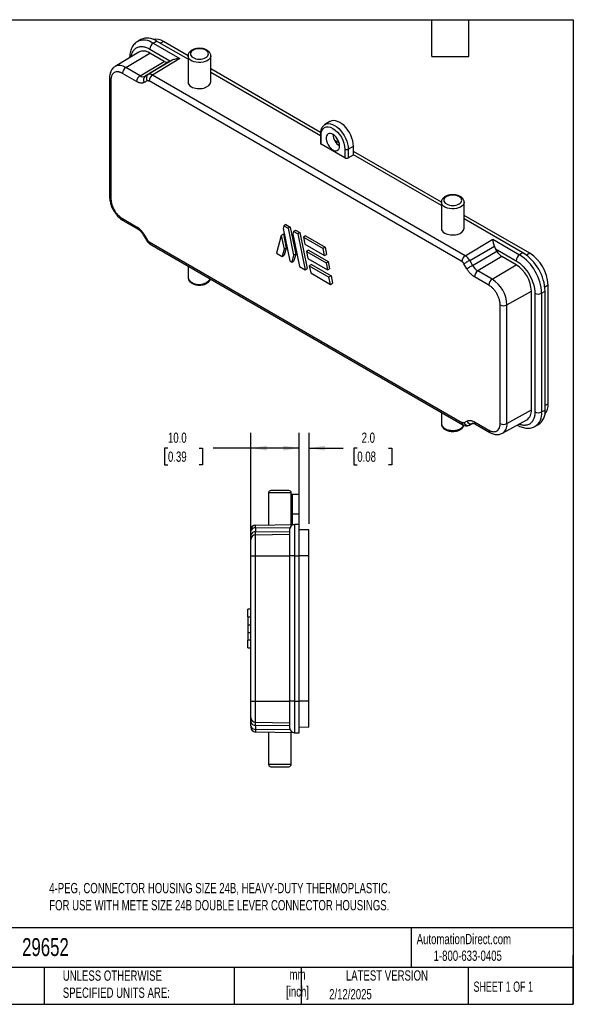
# Model space of a CAD drawing. Header units: millimetres. Extents: x 8 to 546, y 13 to 419.
# Tile 2 of 2: x 317 to 546, y 13 to 419. Entities that reach past the tile are written whole.
import ezdxf

# ---------------------------------------------------------------- set-up
doc = ezdxf.new("R2010")
doc.units = ezdxf.units.MM
doc.header["$LTSCALE"] = 2
doc.linetypes.add('SLD-Solid', pattern=[0])
doc.layers.add('DIMENSIONS', color=140, linetype='SLD-Solid', lineweight=25)
doc.layers.add('TEXT', color=140, linetype='SLD-Solid', lineweight=25)
doc.styles.add('SLDTEXTSTYLE0', font='TXT', dxfattribs={"width": 0.7})
doc.styles.add('SLDTEXTSTYLE1', font='TXT', dxfattribs={"width": 0.65})
doc.dimstyles.new('SLDDIMSTYLE0', dxfattribs={"dimtxt": 4.316016, "dimasz": 6.604, "dimexe": 0, "dimexo": 0.0625, "dimgap": 1.079004, "dimtad": 0, "dimtih": 1, "dimtoh": 1, "dimlfac": 0.5, "dimrnd": 1e-09, "dimzin": 4, "dimdsep": 46, "dimtxsty": 'SLDTEXTSTYLE0', "dimsah": 1, "dimcen": 0.09, "dimadec": 0, "dimazin": 1, "dimtfac": 1, "dimtofl": 0, "dimtmove": 0, "dimatfit": 3, "dimfxl": 0, "dimfrac": 2, "dimtolj": 1, "dimtzin": 12, "dimarcsym": 0})
doc.dimstyles.new('SLDDIMSTYLE2', dxfattribs={"dimtxt": 4.316016, "dimasz": 6.604, "dimexe": 0, "dimexo": 0.0625, "dimgap": 1.079004, "dimtad": 0, "dimtih": 1, "dimtoh": 1, "dimlfac": 0.5, "dimrnd": 1e-09, "dimzin": 4, "dimdsep": 46, "dimtxsty": 'SLDTEXTSTYLE0', "dimsah": 1, "dimcen": 0.09, "dimadec": 0, "dimazin": 1, "dimtfac": 1, "dimtmove": 0, "dimatfit": 0, "dimfxl": 0, "dimfrac": 2, "dimtolj": 1, "dimtzin": 12, "dimarcsym": 0})

# ---------------------------------------------------------------- blocks, each defined once
blk = doc.blocks.new('_D_4')
at = {"layer": 'DIMENSIONS'}
for p, q in [((412.92, 200.31), (412.92, 248.61)), ((432.92, 213.31), (432.92, 248.61)), ((378.66, 242.26), (377.21, 242.26)), ((377.21, 242.26), (377.21, 235.4)), ((391.49, 242.26), (392.94, 242.26)), ((392.94, 242.26), (392.94, 235.4)), ((412.92, 242.26), (397.33, 242.26)), ((432.92, 242.26), (412.92, 242.26)), ((377.21, 235.4), (378.66, 235.4)), ((392.94, 235.4), (391.49, 235.4))]:
    blk.add_line(p, q, dxfattribs=at)
for points in [[(412.92, 242.26), (419.52, 241.25), (419.52, 243.28)], [(432.92, 242.26), (426.31, 243.28), (426.31, 241.25)]]:
    blk.add_solid(points, dxfattribs=at)
at = {"layer": 'DIMENSIONS', "char_height": 4.233, "attachment_point": 1, "style": 'SLDTEXTSTYLE0'}
for s, insert in [('10.0', (378.66, 248.69)), ('0.39', (378.66, 240.86))]:
    blk.add_mtext(s, dxfattribs=dict(at, insert=insert))
blk = doc.blocks.new('_D_5')
at = {"layer": 'DIMENSIONS'}
for p, q in [((432.92, 213.31), (432.92, 248.61)), ((436.92, 211.04), (436.92, 248.61)), ((432.92, 242.26), (420.22, 242.26)), ((436.92, 242.26), (451.01, 242.26)), ((456.86, 242.26), (455.41, 242.26)), ((455.41, 242.26), (455.41, 235.4)), ((469.69, 242.26), (471.13, 242.26)), ((471.13, 242.26), (471.13, 235.4)), ((455.41, 235.4), (456.86, 235.4)), ((471.13, 235.4), (469.69, 235.4))]:
    blk.add_line(p, q, dxfattribs=at)
for points in [[(432.92, 242.26), (426.31, 243.28), (426.31, 241.25)], [(436.92, 242.26), (443.52, 241.25), (443.52, 243.28)]]:
    blk.add_solid(points, dxfattribs=at)
at = {"layer": 'DIMENSIONS', "char_height": 4.233, "attachment_point": 1, "style": 'SLDTEXTSTYLE0'}
for s, insert in [('2.0', (458.66, 248.69)), ('0.08', (456.86, 240.86))]:
    blk.add_mtext(s, dxfattribs=dict(at, insert=insert))

msp = doc.modelspace()

# ---------------------------------------------------------------- linework, layer by layer
for p, q in [((367.393, 410.865), (365.973, 410.003)), ((371.144, 406.973), (379.674, 402.049)), ((372.534, 409.408), (373.973, 410.268)), ((372.534, 409.408), (383.605, 403.017)), ((386.95, 402.776), (373.973, 410.268)), ((376.801, 410.048), (375.556, 409.354)), ((386.967, 404.179), (376.801, 410.048)), ((366.625, 405.722), (356.825, 399.781)), ((361.22, 399.383), (371.144, 405.312)), ((380.372, 402.455), (370.449, 396.44)), ((377.044, 401.906), (371.144, 405.312)), ((383.605, 403.017), (372.291, 396.258)), ((386.95, 404.147), (386.95, 393.37)), ((396.35, 393.465), (396.35, 404.147)), ((367.12, 395.977), (361.22, 399.383)), ((367.12, 395.977), (377.044, 401.906)), ((379.079, 401.705), (369.277, 395.764)), ((379.674, 402.049), (379.079, 401.705)), ((441.658, 372.607), (396.35, 398.762)), ((354.517, 395.034), (354.517, 346.042)), ((355.103, 394.218), (355.103, 345.226)), ((365.73, 393.542), (359.831, 396.948)), ((369.277, 395.764), (370.449, 396.44)), ((501.47, 321.685), (372.291, 396.258)), ((441.599, 371.228), (396.35, 397.35)), ((370.059, 393.906), (368.887, 393.23)), ((500.08, 319.25), (370.902, 393.823)), ((445.584, 377.082), (443.477, 375.805)), ((441.599, 371.794), (441.599, 368.149)), ((441.892, 367.736), (441.892, 371.386)), ((451.717, 362.064), (441.892, 367.736)), ((449.42, 368.125), (447.527, 369.218)), ((453.119, 365.707), (455.29, 366.917)), ((455.29, 363.325), (455.29, 366.917)), ((451.717, 365.714), (451.717, 362.064)), ((453.119, 365.707), (453.119, 362.071)), ((453.119, 362.071), (455.29, 363.325)), ((491.619, 343.765), (455.29, 364.737)), ((491.602, 342.362), (455.29, 363.325)), ((491.602, 343.733), (491.602, 332.956)), ((501.002, 333.051), (501.002, 343.733)), ((528.122, 322.692), (501.002, 338.348)), ((359.831, 337.038), (365.73, 333.632)), ((360.245, 336.122), (366.144, 332.716)), ((426.535, 334.037), (426.242, 332.943)), ((427.384, 334.527), (426.535, 334.037)), ((426.535, 334.037), (428.291, 333.024)), ((427.384, 334.527), (429.14, 333.514)), ((429.14, 333.514), (428.291, 333.024)), ((429.14, 333.514), (431.428, 322.332)), ((525.294, 322.912), (501.002, 336.936)), ((368.569, 330.115), (369.741, 328.086)), ((368.887, 330.299), (370.059, 328.27)), ((425.474, 330.074), (423.504, 322.723)), ((426.322, 330.564), (425.474, 330.074)), ((425.474, 330.074), (426.645, 324.35)), ((426.242, 332.943), (428.98, 319.561)), ((426.322, 330.564), (427.493, 324.84)), ((428.291, 333.024), (430.58, 321.842)), ((430.525, 331.734), (430.232, 330.64)), ((430.232, 330.64), (432.97, 317.258)), ((430.525, 331.734), (431.374, 332.224)), ((432.281, 330.721), (430.525, 331.734)), ((431.374, 332.224), (433.13, 331.21)), ((433.13, 331.21), (432.281, 330.721)), ((432.281, 330.721), (435.313, 315.906)), ((433.13, 331.21), (436.161, 316.396)), ((435.472, 329.858), (434.624, 329.368)), ((434.624, 329.368), (435.23, 326.405)), ((434.624, 329.368), (442.749, 324.677)), ((435.472, 329.858), (443.598, 325.167)), ((370.902, 327.38), (500.08, 252.807)), ((371.316, 326.464), (500.495, 251.891)), ((435.23, 326.405), (443.356, 321.714)), ((443.598, 325.167), (442.749, 324.677)), ((443.598, 325.167), (444.204, 322.204)), ((501.47, 321.685), (512.784, 328.444)), ((503.312, 319.74), (513.484, 325.611)), ((512.784, 328.444), (523.855, 322.053)), ((423.504, 322.723), (425.847, 321.371)), ((426.645, 324.35), (425.847, 321.371)), ((425.847, 321.371), (426.695, 321.86)), ((427.493, 324.84), (426.645, 324.35)), ((427.493, 324.84), (426.695, 321.86)), ((430.58, 321.842), (429.836, 319.067)), ((431.428, 322.332), (430.58, 321.842)), ((431.428, 322.332), (430.685, 319.557)), ((436.685, 323.932), (435.836, 323.442)), ((435.836, 323.442), (443.962, 318.751)), ((435.836, 323.442), (436.443, 320.479)), ((436.685, 323.932), (444.811, 319.241)), ((443.356, 321.714), (442.749, 324.677)), ((443.356, 321.714), (444.204, 322.204)), ((504.484, 317.71), (514.531, 323.51)), ((516.566, 321.362), (506.641, 315.433)), ((514.531, 323.51), (513.935, 324.542)), ((513.935, 324.542), (522.465, 319.618)), ((522.465, 317.956), (516.566, 321.362)), ((525.294, 322.912), (523.855, 322.053)), ((528.122, 322.692), (526.758, 321.932)), ((386.95, 317.439), (386.95, 312.694)), ((428.98, 319.561), (429.836, 319.067)), ((429.836, 319.067), (430.685, 319.557)), ((432.97, 317.258), (435.313, 315.906)), ((436.443, 320.479), (444.568, 315.789)), ((437.897, 318.006), (437.049, 317.516)), ((437.049, 317.516), (437.655, 314.554)), ((437.049, 317.516), (445.175, 312.826)), ((437.897, 318.006), (446.023, 313.315)), ((443.962, 318.751), (444.811, 319.241)), ((443.962, 318.751), (444.568, 315.789)), ((444.811, 319.241), (445.417, 316.278)), ((502.095, 316.331), (500.923, 318.36)), ((503.312, 319.74), (504.484, 317.71)), ((512.541, 312.027), (522.465, 317.956)), ((435.313, 315.906), (436.161, 316.396)), ((437.655, 314.554), (445.781, 309.863)), ((444.568, 315.789), (445.417, 316.278)), ((446.023, 313.315), (445.175, 312.826)), ((446.023, 313.315), (446.63, 310.352)), ((511.151, 309.592), (505.252, 312.998)), ((512.541, 312.027), (506.641, 315.433)), ((445.781, 309.863), (445.175, 312.826)), ((445.781, 309.863), (446.63, 310.352)), ((535.709, 309.55), (534.369, 308.749)), ((535.709, 260.558), (535.709, 309.55)), ((518.682, 301.39), (528.78, 307.019)), ((528.78, 258.027), (528.78, 307.019)), ((530.218, 306.189), (530.218, 257.196)), ((533.022, 306.175), (534.486, 306.991)), ((533.022, 306.175), (533.022, 257.182)), ((534.486, 257.998), (534.486, 306.991)), ((515.879, 252.412), (515.879, 301.404)), ((518.682, 252.398), (518.682, 301.39)), ((535.709, 260.558), (534.486, 259.826)), ((491.602, 257.025), (491.602, 252.28)), ((518.682, 252.398), (528.78, 258.027)), ((533.022, 257.182), (534.486, 257.998)), ((500.923, 252.723), (502.095, 253.4)), ((504.608, 252.505), (503.312, 251.794)), ((504.484, 252.47), (503.312, 251.794)), ((504.527, 252.494), (504.484, 252.47)), ((505.252, 253.088), (511.151, 249.682)), ((505.666, 252.172), (511.566, 248.766)), ((516.829, 248.391), (526.874, 253.907)), ((530.256, 251.201), (531.712, 252.001)), ((420.216, 223.773), (420.216, 210.551)), ((429.616, 223.773), (420.216, 223.773)), ((429.616, 210.715), (429.616, 223.773)), ((432.916, 223.173), (429.898, 223.12)), ((429.898, 223.12), (429.898, 215.173)), ((432.916, 215.173), (432.916, 223.173)), ((429.898, 215.173), (429.616, 215.173)), ((429.898, 215.173), (429.898, 210.72)), ((429.898, 215.173), (432.916, 215.173)), ((432.916, 210.773), (432.916, 215.173)), ((412.916, 206.308), (412.916, 207.965)), ((414.881, 210.458), (430.881, 210.737)), ((414.881, 209.379), (414.881, 210.458)), ((414.881, 209.379), (429.09, 209.554)), ((414.881, 209.379), (414.881, 207.722)), ((414.881, 207.722), (428.916, 207.895)), ((414.881, 206.458), (414.881, 207.722)), ((432.916, 210.773), (430.881, 210.737)), ((430.881, 210.737), (430.881, 197.773)), ((432.916, 197.773), (432.916, 210.773)), ((436.916, 208.503), (432.916, 208.573)), ((436.916, 197.773), (436.916, 208.503)), ((414.881, 206.458), (428.916, 206.703)), ((414.881, 197.773), (414.881, 206.458)), ((412.916, 197.773), (414.881, 197.773)), ((412.916, 137.773), (412.916, 197.773)), ((414.881, 197.773), (428.916, 197.773)), ((414.881, 137.773), (414.881, 197.773)), ((430.881, 197.773), (428.916, 197.773)), ((428.916, 197.773), (428.916, 137.773)), ((430.881, 197.773), (432.916, 197.773)), ((430.881, 197.773), (430.881, 137.773)), ((432.916, 137.773), (432.916, 197.773)), ((436.916, 197.773), (432.916, 197.773)), ((436.916, 137.773), (436.916, 197.773)), ((412.916, 175.773), (411.716, 175.773)), ((411.716, 172.573), (411.716, 175.773)), ((411.716, 172.573), (412.916, 172.573)), ((411.716, 172.573), (411.716, 169.373)), ((411.716, 169.373), (412.916, 169.373)), ((411.716, 169.373), (411.716, 166.173)), ((411.716, 166.173), (412.916, 166.173)), ((411.716, 166.173), (411.716, 162.973)), ((412.916, 162.973), (411.716, 162.973)), ((411.716, 159.773), (411.716, 162.973)), ((411.716, 159.773), (412.916, 159.773)), ((412.916, 137.773), (414.881, 137.773)), ((414.881, 137.773), (428.916, 137.773)), ((414.881, 129.088), (414.881, 137.773)), ((430.881, 137.773), (428.916, 137.773)), ((430.881, 137.773), (432.916, 137.773)), ((430.881, 137.773), (430.881, 124.808)), ((432.916, 124.773), (432.916, 137.773)), ((436.916, 137.773), (432.916, 137.773)), ((436.916, 127.043), (436.916, 137.773)), ((412.916, 127.581), (412.916, 129.238)), ((414.881, 129.088), (428.916, 128.843)), ((414.881, 127.824), (414.881, 129.088)), ((428.916, 127.651), (414.881, 127.824)), ((414.881, 127.824), (414.881, 126.167)), ((429.09, 125.992), (414.881, 126.167)), ((414.881, 126.167), (414.881, 125.088)), ((436.916, 127.043), (432.916, 126.973)), ((430.881, 124.808), (414.881, 125.088)), ((420.216, 124.995), (420.216, 111.773)), ((429.616, 111.773), (429.616, 124.83)), ((430.881, 124.808), (432.916, 124.773)), ((420.216, 111.773), (429.616, 111.773))]:
    msp.add_line(p, q)
at = {"flags": 128}
for points in [[(396.35, 404.131), (396.349, 404.078), (396.229, 403.533), (395.921, 403.014), (395.439, 402.541), (394.801, 402.133), (394.035, 401.809), (393.171, 401.579), (392.244, 401.455), (391.293, 401.441), (390.357, 401.538), (389.474, 401.742), (388.68, 402.044), (388.008, 402.432), (387.484, 402.891), (387.132, 403.4), (386.964, 403.941), (386.95, 404.147)], [(443.477, 375.805), (443.526, 375.834), (443.535, 375.839)], [(443.535, 375.839), (444.196, 376.108), (444.948, 376.206), (445.763, 376.125), (446.62, 375.868), (447.499, 375.441), (448.379, 374.853), (449.236, 374.121), (450.051, 373.261), (450.803, 372.294), (451.473, 371.246), (452.046, 370.141), (452.507, 369.007), (452.844, 367.871), (453.05, 366.762), (453.119, 365.707)], [(455.29, 366.917), (455.22, 367.979), (455.013, 369.096), (454.673, 370.239), (454.21, 371.381), (453.633, 372.493), (452.958, 373.548), (452.201, 374.521), (451.381, 375.387), (450.518, 376.124), (449.633, 376.715), (448.748, 377.146), (447.885, 377.405), (447.065, 377.486), (446.308, 377.387), (445.633, 377.111), (445.584, 377.082)], [(449.584, 366.946), (449.519, 367.673), (449.327, 368.442), (449.017, 369.215), (448.604, 369.957), (448.106, 370.634), (447.548, 371.213), (446.955, 371.668), (446.355, 371.977), (445.776, 372.125), (445.245, 372.107), (444.787, 371.922), (444.423, 371.579), (444.171, 371.095), (444.042, 370.492), (444.042, 369.798), (444.171, 369.046), (444.423, 368.27), (444.787, 367.508), (445.245, 366.794), (445.776, 366.163), (446.355, 365.643), (446.955, 365.259), (447.548, 365.029), (448.106, 364.963), (448.604, 365.066), (449.017, 365.331), (449.327, 365.747), (449.519, 366.294), (449.584, 366.946)], [(501.002, 343.717), (501.001, 343.664), (500.881, 343.119), (500.573, 342.6), (500.091, 342.127), (499.453, 341.719), (498.686, 341.394), (497.822, 341.165), (496.896, 341.041), (495.945, 341.027), (495.009, 341.124), (494.126, 341.328), (493.332, 341.63), (492.66, 342.018), (492.136, 342.476), (491.784, 342.986), (491.616, 343.527), (491.602, 343.733)], [(368.887, 330.299), (368.721, 330.203), (368.614, 330.141), (368.57, 330.116), (368.569, 330.115)], [(503.312, 319.74), (503.018, 319.57), (502.698, 319.385), (502.364, 319.192), (502.03, 318.999), (501.706, 318.812), (501.407, 318.639), (501.143, 318.487), (500.923, 318.36)], [(502.095, 316.331), (502.314, 316.458), (502.579, 316.61), (502.878, 316.783), (503.201, 316.97), (503.536, 317.163), (503.869, 317.356), (504.19, 317.54), (504.484, 317.71)], [(492.979, 250.361), (493.716, 250.014), (494.559, 249.76), (495.473, 249.609), (496.421, 249.568), (497.365, 249.637), (498.264, 249.815), (499.084, 250.093), (499.79, 250.461), (500.353, 250.904), (500.75, 251.402), (500.916, 251.763)], [(503.312, 251.794), (503.123, 251.705), (503.108, 251.699)], [(429.898, 223.12), (429.706, 223.098), (429.616, 223.074)]]:
    msp.add_lwpolyline(points, dxfattribs=at)
for centre, radius, start, end in [((368.738, 404.018), 6.593, 54.84736, 114.82357), ((370.202, 405.256), 6.272, 53.04321, 116.59704), ((373.454, 405.033), 6.029, 56.27548, 99.19023), ((374.222, 406.831), 3.081, 123.22971, 177.34769), ((368.548, 401.81), 4.36, 53.45684, 116.18342), ((358.7, 395.991), 4.226, 53.39325, 116.8871), ((362.909, 396.805), 3.081, 123.22971, 177.34769), ((378.236, 403.57), 2.047, 234.38183, 294.31395), ((355.477, 395.105), 0.963, 184.55024, 247.14857), ((368.808, 393.4), 3.081, 123.22971, 177.34769), ((368.383, 397.741), 2.17, 234.38183, 294.31395), ((370.404, 394.293), 1.853, 127.47298, 215.04148), ((371.576, 394.97), 1.853, 127.47298, 215.04148), ((371.212, 394.751), 1.854, 54.38183, 114.31395), ((373.98, 393.68), 3.081, 123.22971, 177.34769), ((442.092, 371.839), 0.495, 185.70035, 246.18461), ((452.932, 372.085), 6.134, 182.51188, 236.91064), ((452.425, 367.083), 1.541, 242.65648, 296.76622), ((355.476, 346.111), 0.961, 184.12934, 247.1908), ((360.784, 336.917), 0.961, 172.814, 235.87382), ((366.681, 333.511), 0.959, 172.76387, 236.37748), ((606.238, -80.974), 472.505, 119.98971, 120.03421), ((371.855, 327.26), 0.961, 172.814, 235.87382), ((503.159, 319.107), 3.081, 123.22971, 177.34769), ((498.656, 317.174), 5.316, 28.85561, 58.04533), ((519.673, 326.344), 5.871, 208.85561, 238.04533), ((525.543, 319.475), 3.081, 123.22971, 177.34769), ((513.174, 305.301), 19.867, 2.52015, 57.47985), ((514.584, 306.115), 19.921, 2.52009, 57.47991), ((519.236, 308.8), 16.49, 2.60548, 57.39452), ((509.936, 320.714), 6.225, 208.85561, 238.04533), ((515.168, 306.452), 13.624, 2.38686, 57.61314), ((508.33, 312.855), 3.081, 123.22971, 177.34769), ((389.291, 312.92), 2.351, 185.51725, 245.80289), ((391.571, 315.703), 5.899, 236.63433, 322.14403), ((514.23, 309.45), 3.081, 123.22971, 177.34769), ((505.444, 300.838), 13.25, 2.38686, 57.61314), ((531.634, 308.926), 3.082, 242.65648, 296.76622), ((517.294, 304.142), 3.082, 242.65648, 296.76622), ((529.548, 260.212), 6.171, 321.31955, 3.21526), ((524.448, 257.53), 4.36, 303.81463, 6.54692), ((531.634, 259.934), 3.082, 242.65648, 296.76622), ((526.811, 256.424), 6.257, 303.41927, 6.95876), ((527.899, 257.404), 6.613, 305.20818, 5.15338), ((493.942, 252.506), 2.351, 185.51725, 245.80289), ((501.062, 252.7), 0.988, 173.76245, 234.9312), ((502.603, 253.505), 1.853, 204.9599, 292.52143), ((503.774, 254.182), 1.853, 204.9599, 292.52143), ((506.205, 252.967), 0.961, 172.814, 235.87382), ((517.294, 255.149), 3.082, 242.65648, 296.76622), ((514.472, 251.914), 4.238, 303.68374, 6.55881), ((512.106, 249.562), 0.962, 172.82875, 235.72641), ((421.216, 223.773), 1, 90, 180), ((428.616, 223.773), 1, 0, 90), ((414.916, 208.458), 2, 91, 180), ((414.656, 207.619), 1.774, 82.69985, 168.77449), ((414.656, 205.963), 1.774, 82.69985, 168.77449), ((430.916, 208.738), 2, 91, 180), ((414.916, 204.458), 2, 91, 180), ((414.916, 131.087), 2, 180, 269), ((414.656, 129.583), 1.774, 191.22551, 277.30015), ((414.656, 127.926), 1.774, 191.22551, 277.30015), ((414.916, 127.087), 2, 180, 269), ((430.916, 126.808), 2, 180, 269), ((421.216, 111.773), 1, 180, 270), ((428.616, 111.773), 1, 270, 0)]:
    msp.add_arc(centre, radius, start, end)
for centre, major_axis, ratio, start_param, end_param in [((381.054, 402.886), (1.975, 1.169), 0.0107496, 3.9331263, 4.3536198), ((391.65, 393.418), (4.7, 0.072), 0.5872749, 3.1325575, 3.9179556), ((391.65, 393.418), (4.7, 0.072), 0.5872749, 3.9179556, 6.2741501), ((442.599, 368.159), (1, 0.015), 0.5872749, 3.1325575, 3.9179556), ((452.424, 362.487), (1, 0.015), 0.5872749, 3.9179556, 5.4712987), ((496.302, 333.003), (4.7, 0.072), 0.5872749, 3.1325575, 3.9179556), ((496.302, 333.003), (4.7, 0.072), 0.5872749, 3.9179556, 6.2741501), ((515.384, 325.338), (-1.441, 2.434), 0.5843253, 1.131521, 1.5520145)]:
    msp.add_ellipse(centre, major_axis=major_axis, ratio=ratio, start_param=start_param, end_param=end_param)
for points, knots in [([(365.971, 409.999), (365.961, 409.994), (365.662, 409.844), (365.136, 409.407), (364.447, 408.706), (363.886, 407.881), (363.445, 406.983), (363.113, 405.993), (362.903, 404.926), (362.806, 404.06), (362.815, 403.542), (362.818, 403.414)], [0, 0, 0, 0, 0.0045646, 0.1386744, 0.2790761, 0.4095364, 0.5430602, 0.6792331, 0.8169837, 0.9550739, 1, 1, 1, 1]), ([(363.502, 403.829), (363.507, 403.903), (363.554, 404.53), (363.913, 405.532), (364.611, 406.737), (365.624, 407.583), (366.66, 407.957), (367.572, 408.046), (368.503, 407.996), (369.697, 407.72), (370.671, 407.217), (371.144, 406.973)], [0, 0, 0, 0, 0.0184515, 0.1556288, 0.2985091, 0.4444216, 0.5903341, 0.6618319, 0.7333978, 0.8705752, 1, 1, 1, 1]), ([(391.65, 407.283), (391.357, 407.273), (390.943, 407.26), (390.348, 407.171), (389.856, 407.065), (389.303, 406.892), (388.767, 406.662), (388.263, 406.37), (387.812, 406.014), (387.431, 405.595), (387.145, 405.112), (386.972, 404.62), (386.967, 404.291), (386.965, 404.148)], [0, 0, 0, 0, 0.12441692, 0.17515817, 0.25864792, 0.34422938, 0.43520286, 0.52937686, 0.62604128, 0.72418005, 0.82316267, 0.92340455, 1, 1, 1, 1]), ([(394.267, 406.474), (394.961, 406.073), (395.35, 405.53), (395.35, 404.397), (394.961, 403.853), (393.573, 403.052), (392.632, 402.827), (390.669, 402.827), (389.728, 403.052), (388.34, 403.853), (387.95, 404.397), (387.95, 405.53), (388.34, 406.073), (389.728, 406.874), (390.669, 407.099), (392.632, 407.099), (393.573, 406.874), (394.267, 406.474)], [0, 0, 0, 0, 0.125, 0.125, 0.25, 0.25, 0.375, 0.375, 0.5, 0.5, 0.625, 0.625, 0.75, 0.75, 0.875, 0.875, 1, 1, 1, 1]), ([(396.335, 404.127), (396.34, 404.184), (396.363, 404.448), (396.24, 404.906), (395.972, 405.458), (395.572, 405.941), (395.073, 406.35), (394.511, 406.676), (393.918, 406.922), (393.36, 407.086), (392.826, 407.193), (392.274, 407.267), (391.873, 407.277), (391.65, 407.283)], [0, 0, 0, 0, 0.0303805, 0.141809, 0.2477174, 0.356964, 0.4667065, 0.5723569, 0.6694886, 0.7626222, 0.830779, 0.905922, 1, 1, 1, 1]), ([(380.372, 402.455), (380.578, 402.576), (380.817, 402.68), (381.322, 402.847), (381.59, 402.912), (382.15, 403.005), (382.435, 403.032), (383.014, 403.052), (383.312, 403.043), (383.605, 403.017)], [0, 0, 0, 0, 0.25, 0.25, 0.5, 0.5, 0.75, 0.75, 1, 1, 1, 1]), ([(356.78, 399.74), (356.588, 399.613), (356.15, 399.322), (355.611, 398.72), (355.151, 397.993), (354.817, 397.191), (354.607, 396.312), (354.514, 395.584), (354.527, 395.144), (354.53, 395.03)], [0, 0, 0, 0, 0.12989823, 0.29601719, 0.45126712, 0.61158422, 0.77597102, 0.94166125, 1, 1, 1, 1]), ([(359.831, 396.948), (359.745, 396.996), (359.575, 397.091), (359.321, 397.213), (359.069, 397.32), (358.82, 397.409), (358.574, 397.48), (358.33, 397.535), (357.868, 397.606), (357.216, 397.595), (356.465, 397.318), (355.85, 396.806), (355.485, 396.198), (355.283, 395.639), (355.18, 395.199), (355.115, 394.727), (355.107, 394.388), (355.103, 394.218)], [0, 0, 0, 0, 0.0345521, 0.0688574, 0.1030156, 0.1371272, 0.1712935, 0.2056152, 0.2401915, 0.3700591, 0.5000288, 0.6298964, 0.7598661, 0.8201512, 0.8799082, 0.9396778, 1, 1, 1, 1]), ([(368.887, 393.23), (368.827, 393.197), (368.706, 393.132), (368.515, 393.056), (368.315, 392.997), (368.108, 392.957), (367.893, 392.935), (367.67, 392.931), (367.383, 392.949), (367.028, 393.006), (366.603, 393.129), (366.169, 393.303), (365.877, 393.462), (365.73, 393.542)], [0, 0, 0, 0, 0.0719795, 0.1434008, 0.2144886, 0.2854709, 0.3565765, 0.4280331, 0.500065, 0.6256196, 0.7499787, 0.8743648, 1, 1, 1, 1]), ([(370.059, 393.906), (370.087, 393.921), (370.144, 393.95), (370.27, 393.985), (370.443, 393.991), (370.631, 393.948), (370.785, 393.887), (370.863, 393.844), (370.902, 393.823)], [0, 0, 0, 0, 0.1254346, 0.2508883, 0.500024, 0.7505969, 0.8753007, 1, 1, 1, 1]), ([(443.557, 375.832), (443.48, 375.793), (443.176, 375.639), (442.746, 375.236), (442.29, 374.644), (441.953, 373.96), (441.726, 373.194), (441.609, 372.466), (441.61, 371.98), (441.611, 371.789)], [0, 0, 0, 0, 0.0591376, 0.2308936, 0.392561, 0.5576708, 0.7249734, 0.8922559, 1, 1, 1, 1]), ([(441.892, 371.386), (441.892, 374.517), (444.093, 375.788), (449.516, 372.658), (451.717, 368.845), (451.717, 365.714)], [0, 0, 0, 0, 0.5, 0.5, 1, 1, 1, 1]), ([(354.53, 346.037), (354.529, 345.832), (354.528, 345.317), (354.643, 344.476), (354.845, 343.537), (355.103, 342.699), (355.386, 341.959), (355.717, 341.208), (356, 340.692), (356.17, 340.383)], [0, 0, 0, 0, 0.1122334, 0.2814939, 0.4428911, 0.6020484, 0.7171439, 0.8303813, 1, 1, 1, 1]), ([(496.302, 346.869), (496.008, 346.859), (495.595, 346.846), (495, 346.757), (494.508, 346.651), (493.955, 346.478), (493.419, 346.248), (492.915, 345.955), (492.464, 345.6), (492.082, 345.18), (491.797, 344.698), (491.624, 344.206), (491.619, 343.876), (491.617, 343.734)], [0, 0, 0, 0, 0.1244169, 0.1751582, 0.2586479, 0.3442294, 0.4352029, 0.5293769, 0.6260413, 0.72418, 0.8231627, 0.9234046, 1, 1, 1, 1]), ([(498.918, 346.059), (499.612, 345.659), (500.002, 345.116), (500.002, 343.983), (499.612, 343.439), (498.225, 342.638), (497.283, 342.413), (495.321, 342.413), (494.38, 342.638), (492.992, 343.439), (492.602, 343.983), (492.602, 345.116), (492.992, 345.659), (494.38, 346.46), (495.321, 346.685), (497.283, 346.685), (498.225, 346.46), (498.918, 346.059)], [0, 0, 0, 0, 0.125, 0.125, 0.25, 0.25, 0.375, 0.375, 0.5, 0.5, 0.625, 0.625, 0.75, 0.75, 0.875, 0.875, 1, 1, 1, 1]), ([(500.987, 343.713), (500.992, 343.77), (501.015, 344.033), (500.891, 344.492), (500.624, 345.044), (500.224, 345.527), (499.725, 345.936), (499.163, 346.262), (498.57, 346.508), (498.012, 346.672), (497.477, 346.779), (496.926, 346.853), (496.525, 346.863), (496.302, 346.869)], [0, 0, 0, 0, 0.0303805, 0.141809, 0.2477174, 0.356964, 0.4667065, 0.5723569, 0.6694886, 0.7626222, 0.830779, 0.905922, 1, 1, 1, 1]), ([(355.103, 345.226), (355.105, 345.126), (355.107, 344.928), (355.128, 344.622), (355.162, 344.313), (355.209, 343.998), (355.27, 343.678), (355.345, 343.353), (355.514, 342.723), (355.85, 341.775), (356.465, 340.553), (357.216, 339.41), (357.925, 338.578), (358.51, 338.008), (358.943, 337.638), (359.384, 337.309), (359.681, 337.128), (359.831, 337.038)], [0, 0, 0, 0, 0.03455206, 0.06885744, 0.10301558, 0.13712723, 0.17129354, 0.20561518, 0.24019147, 0.37005906, 0.50002876, 0.62989639, 0.75986615, 0.8201512, 0.87990823, 0.93967776, 1, 1, 1, 1]), ([(356.17, 340.383), (356.378, 340.042), (356.672, 339.56), (357.161, 338.893), (357.602, 338.347), (358.159, 337.744), (358.771, 337.166), (359.441, 336.637), (359.937, 336.287), (360.215, 336.143), (360.246, 336.127)], [0, 0, 0, 0, 0.1922404, 0.2710072, 0.401084, 0.5352892, 0.6785602, 0.8273622, 0.980471, 1, 1, 1, 1]), ([(365.73, 333.632), (365.814, 333.582), (365.982, 333.482), (366.232, 333.313), (366.479, 333.13), (366.723, 332.933), (366.965, 332.721), (367.204, 332.495), (367.498, 332.195), (367.839, 331.813), (368.215, 331.336), (368.568, 330.832), (368.781, 330.477), (368.887, 330.299)], [0, 0, 0, 0, 0.0719795, 0.1434008, 0.2144886, 0.2854709, 0.3565765, 0.4280331, 0.500065, 0.6256196, 0.7499787, 0.8743648, 1, 1, 1, 1]), ([(366.146, 332.708), (366.251, 332.647), (366.495, 332.504), (366.903, 332.181), (367.325, 331.784), (367.692, 331.378), (368.018, 330.964), (368.307, 330.554), (368.485, 330.256), (368.57, 330.115)], [0, 0, 0, 0, 0.1312066, 0.3048675, 0.4708402, 0.6212565, 0.7399828, 0.8772295, 1, 1, 1, 1]), ([(369.741, 328.086), (369.841, 327.925), (370.045, 327.6), (370.427, 327.157), (370.853, 326.76), (371.161, 326.564), (371.316, 326.464)], [0, 0, 0, 0, 0.2418642, 0.4892774, 0.7420543, 1, 1, 1, 1]), ([(370.902, 327.38), (370.863, 327.404), (370.784, 327.452), (370.63, 327.568), (370.442, 327.742), (370.27, 327.949), (370.144, 328.128), (370.087, 328.223), (370.059, 328.27)], [0, 0, 0, 0, 0.1254346, 0.2508883, 0.500024, 0.7505969, 0.8753007, 1, 1, 1, 1]), ([(513.484, 325.611), (513.406, 325.896), (513.336, 326.179), (513.209, 326.71), (513.151, 326.963), (513.039, 327.444), (512.986, 327.667), (512.884, 328.08), (512.833, 328.273), (512.784, 328.444)], [0, 0, 0, 0, 0.25, 0.25, 0.5, 0.5, 0.75, 0.75, 1, 1, 1, 1]), ([(500.08, 319.25), (500.119, 319.226), (500.198, 319.178), (500.352, 319.062), (500.54, 318.888), (500.712, 318.681), (500.838, 318.502), (500.895, 318.407), (500.923, 318.36)], [0, 0, 0, 0, 0.1254346, 0.2508883, 0.500024, 0.7505969, 0.8753007, 1, 1, 1, 1]), ([(522.465, 319.618), (524.521, 318.431), (526.494, 316.349), (529.402, 311.312), (530.218, 308.563), (530.218, 306.189)], [0, 0, 0, 0, 0.5, 0.5, 1, 1, 1, 1]), ([(505.252, 312.998), (505.168, 313.048), (505, 313.148), (504.75, 313.317), (504.503, 313.5), (504.259, 313.697), (504.017, 313.909), (503.778, 314.135), (503.484, 314.434), (503.143, 314.817), (502.767, 315.294), (502.414, 315.798), (502.201, 316.153), (502.095, 316.331)], [0, 0, 0, 0, 0.0719795, 0.1434008, 0.2144886, 0.2854709, 0.3565765, 0.4280331, 0.500065, 0.6256196, 0.7499787, 0.8743648, 1, 1, 1, 1]), ([(386.964, 312.689), (386.96, 312.641), (386.939, 312.385), (387.062, 311.935), (387.329, 311.383), (387.729, 310.9), (388.228, 310.491), (388.79, 310.165), (389.382, 309.918), (389.941, 309.755), (390.475, 309.647), (391.027, 309.574), (391.428, 309.564), (391.65, 309.558)], [0, 0, 0, 0, 0.0260578, 0.1379831, 0.2443636, 0.3540973, 0.464329, 0.5704504, 0.6680151, 0.7615639, 0.8300245, 0.9055026, 1, 1, 1, 1]), ([(391.65, 309.558), (391.944, 309.568), (392.358, 309.581), (392.952, 309.67), (393.445, 309.776), (393.998, 309.949), (394.533, 310.179), (395.037, 310.471), (395.49, 310.827), (395.866, 311.247), (396.133, 311.666), (396.215, 311.958), (396.247, 312.072)], [0, 0, 0, 0, 0.1403136, 0.197538, 0.2916952, 0.3882113, 0.4908084, 0.597015, 0.7060302, 0.8167081, 0.9283376, 1, 1, 1, 1]), ([(515.879, 301.404), (515.877, 301.504), (515.875, 301.702), (515.854, 302.007), (515.82, 302.317), (515.773, 302.632), (515.712, 302.952), (515.637, 303.277), (515.468, 303.907), (515.132, 304.855), (514.517, 306.076), (513.766, 307.22), (513.057, 308.051), (512.472, 308.622), (512.039, 308.992), (511.598, 309.321), (511.301, 309.502), (511.151, 309.592)], [0, 0, 0, 0, 0.0345521, 0.0688574, 0.1030156, 0.1371272, 0.1712935, 0.2056152, 0.2401915, 0.3700591, 0.5000288, 0.6298964, 0.7598661, 0.8201512, 0.8799082, 0.9396778, 1, 1, 1, 1]), ([(530.218, 257.196), (530.193, 256.665), (530.141, 255.57), (529.71, 254.15), (528.995, 252.959), (527.987, 252.108), (526.95, 251.736), (526.038, 251.644), (525.105, 251.704), (524.308, 251.843), (523.741, 252.117), (523.674, 252.149)], [0, 0, 0, 0, 0.1294112, 0.2665741, 0.4094394, 0.5553364, 0.7012335, 0.7727239, 0.8442822, 0.9814451, 1, 1, 1, 1]), ([(491.616, 252.275), (491.612, 252.226), (491.591, 251.971), (491.713, 251.521), (491.981, 250.969), (492.381, 250.486), (492.879, 250.077), (493.441, 249.751), (494.034, 249.504), (494.593, 249.341), (495.127, 249.233), (495.679, 249.16), (496.079, 249.15), (496.302, 249.144)], [0, 0, 0, 0, 0.0260578, 0.1379831, 0.2443636, 0.3540973, 0.464329, 0.5704504, 0.6680151, 0.7615639, 0.8300245, 0.9055026, 1, 1, 1, 1]), ([(500.923, 252.723), (500.895, 252.709), (500.838, 252.68), (500.712, 252.645), (500.539, 252.639), (500.351, 252.681), (500.197, 252.743), (500.119, 252.786), (500.08, 252.807)], [0, 0, 0, 0, 0.1254346, 0.2508883, 0.500024, 0.7505969, 0.8753007, 1, 1, 1, 1]), ([(502.095, 253.4), (502.155, 253.433), (502.275, 253.498), (502.467, 253.574), (502.667, 253.632), (502.874, 253.673), (503.089, 253.695), (503.312, 253.699), (503.599, 253.681), (503.954, 253.624), (504.379, 253.501), (504.813, 253.327), (505.105, 253.168), (505.252, 253.088)], [0, 0, 0, 0, 0.0719795, 0.1434008, 0.2144886, 0.2854709, 0.3565765, 0.4280331, 0.500065, 0.6256196, 0.7499787, 0.8743648, 1, 1, 1, 1]), ([(504.515, 252.485), (504.521, 252.489), (504.535, 252.499), (504.634, 252.519), (504.865, 252.502), (505.176, 252.411), (505.455, 252.299), (505.633, 252.187), (505.668, 252.164)], [0, 0, 0, 0, 0.16968102, 0.41063172, 0.59327742, 0.77477253, 0.9550297, 1, 1, 1, 1]), ([(511.151, 249.682), (511.237, 249.634), (511.407, 249.539), (511.661, 249.416), (511.913, 249.31), (512.162, 249.221), (512.408, 249.15), (512.652, 249.095), (513.114, 249.023), (513.766, 249.035), (514.517, 249.312), (515.132, 249.823), (515.497, 250.432), (515.699, 250.991), (515.802, 251.431), (515.867, 251.903), (515.875, 252.242), (515.879, 252.412)], [0, 0, 0, 0, 0.0345521, 0.0688574, 0.1030156, 0.1371272, 0.1712935, 0.2056152, 0.2401915, 0.3700591, 0.5000288, 0.6298964, 0.7598661, 0.8201512, 0.8799082, 0.9396778, 1, 1, 1, 1]), ([(496.302, 249.144), (496.596, 249.154), (497.01, 249.167), (497.604, 249.256), (498.096, 249.362), (498.649, 249.535), (499.185, 249.765), (499.689, 250.057), (500.142, 250.413), (500.519, 250.833), (500.798, 251.277), (500.885, 251.597), (500.924, 251.738)], [0, 0, 0, 0, 0.1379772, 0.1942488, 0.2868381, 0.3817472, 0.4826359, 0.587074, 0.694274, 0.803109, 0.9128798, 1, 1, 1, 1]), ([(500.495, 251.891), (500.854, 251.729), (501.441, 251.465), (502.365, 251.443), (502.853, 251.612), (503.113, 251.701)], [0, 0, 0, 0, 0.4255605, 0.6946705, 1, 1, 1, 1]), ([(511.567, 248.771), (511.785, 248.651), (512.256, 248.39), (513.006, 248.106), (513.804, 247.909), (514.61, 247.833), (515.409, 247.889), (516.16, 248.063), (516.606, 248.288), (516.815, 248.393)], [0, 0, 0, 0, 0.1276658, 0.2755662, 0.4243113, 0.5728887, 0.7209614, 0.8693436, 1, 1, 1, 1]), ([(522.966, 251.761), (523.021, 251.728), (523.379, 251.509), (524.059, 251.196), (525.003, 250.836), (525.957, 250.595), (526.911, 250.472), (527.856, 250.475), (528.778, 250.617), (529.588, 250.857), (530.055, 251.11), (530.25, 251.216)], [0, 0, 0, 0, 0.0222595, 0.1474611, 0.2736931, 0.4004833, 0.5273814, 0.6541138, 0.780839, 0.9083361, 1, 1, 1, 1]), ([(428.616, 224.773), (428.616, 224.773), (426.958, 224.773), (422.874, 224.773), (421.216, 224.773), (421.216, 224.773)], [0, 0, 0, 0, 0.5, 0.5, 1, 1, 1, 1]), ([(412.916, 208.458), (412.916, 208.457), (412.916, 208.454), (412.916, 208.421), (412.916, 208.34), (412.916, 208.209), (412.916, 208.078), (412.916, 208.003), (412.916, 207.965)], [0, 0, 0, 0, 0.1254346, 0.2508883, 0.500024, 0.7505969, 0.8753007, 1, 1, 1, 1]), ([(428.916, 208.738), (428.916, 208.738), (428.916, 207.582), (428.916, 203.47), (428.916, 200.681), (428.916, 197.773)], [0, 0, 0, 0, 0.5, 0.5, 1, 1, 1, 1]), ([(412.916, 204.458), (412.916, 204.46), (412.916, 204.464), (412.916, 204.494), (412.916, 204.543), (412.916, 204.612), (412.916, 204.701), (412.916, 204.809), (412.916, 204.968), (412.916, 205.195), (412.916, 205.513), (412.916, 205.881), (412.916, 206.165), (412.916, 206.308)], [0, 0, 0, 0, 0.0719795, 0.1434008, 0.2144886, 0.2854709, 0.3565765, 0.4280331, 0.500065, 0.6256196, 0.7499787, 0.8743648, 1, 1, 1, 1]), ([(412.916, 197.773), (412.916, 197.894), (412.916, 198.135), (412.916, 198.494), (412.916, 198.85), (412.916, 199.202), (412.916, 199.55), (412.916, 199.895), (412.916, 200.548), (412.916, 201.471), (412.916, 202.532), (412.916, 203.402), (412.916, 203.919), (412.916, 204.204), (412.916, 204.35), (412.916, 204.442), (412.916, 204.453), (412.916, 204.458)], [0, 0, 0, 0, 0.0345521, 0.0688574, 0.1030156, 0.1371272, 0.1712935, 0.2056152, 0.2401915, 0.3700591, 0.5000288, 0.6298964, 0.7598661, 0.8201512, 0.8799082, 0.9396778, 1, 1, 1, 1]), ([(412.916, 131.087), (412.916, 131.089), (412.916, 131.093), (412.916, 131.123), (412.916, 131.17), (412.916, 131.238), (412.916, 131.324), (412.916, 131.429), (412.916, 131.668), (412.916, 132.144), (412.916, 133.013), (412.916, 134.075), (412.916, 135.078), (412.916, 135.906), (412.916, 136.518), (412.916, 137.142), (412.916, 137.562), (412.916, 137.773)], [0, 0, 0, 0, 0.0345521, 0.0688574, 0.1030156, 0.1371272, 0.1712935, 0.2056152, 0.2401915, 0.3700591, 0.5000288, 0.6298964, 0.7598661, 0.8201512, 0.8799082, 0.9396778, 1, 1, 1, 1]), ([(428.916, 137.773), (428.916, 134.865), (428.916, 132.076), (428.916, 127.963), (428.916, 126.808), (428.916, 126.808)], [0, 0, 0, 0, 0.5, 0.5, 1, 1, 1, 1]), ([(412.916, 129.238), (412.916, 129.321), (412.916, 129.486), (412.916, 129.714), (412.916, 129.927), (412.916, 130.123), (412.916, 130.302), (412.916, 130.464), (412.916, 130.646), (412.916, 130.826), (412.916, 130.977), (412.916, 131.07), (412.916, 131.082), (412.916, 131.087)], [0, 0, 0, 0, 0.0719795, 0.1434008, 0.2144886, 0.2854709, 0.3565765, 0.4280331, 0.500065, 0.6256196, 0.7499787, 0.8743648, 1, 1, 1, 1]), ([(412.916, 127.581), (412.916, 127.543), (412.916, 127.467), (412.916, 127.336), (412.916, 127.205), (412.916, 127.125), (412.916, 127.092), (412.916, 127.089), (412.916, 127.087)], [0, 0, 0, 0, 0.1254346, 0.2508883, 0.500024, 0.7505969, 0.8753007, 1, 1, 1, 1]), ([(421.216, 110.773), (421.216, 110.773), (422.874, 110.773), (426.958, 110.773), (428.616, 110.773), (428.616, 110.773)], [0, 0, 0, 0, 0.5, 0.5, 1, 1, 1, 1])]:
    msp.add_open_spline(points, degree=3, knots=knots)
at = {"layer": 'TEXT'}
for p, q in [((12.7, 419.1), (546.1, 419.1)), ((487.68, 403.86), (487.68, 419.1)), ((502.92, 403.86), (502.92, 419.1)), ((546.1, 419.1), (546.1, 12.7)), ((487.68, 403.86), (502.92, 403.86)), ((546.1, 44.252), (12.7, 44.252)), ((479.151, 44.252), (479.151, 27.94)), ((546.1, 12.7), (546.1, 33.02)), ((546.1, 27.94), (12.7, 27.94)), ((327.56, 27.94), (327.56, 12.7)), ((406.049, 27.94), (406.049, 12.7)), ((433.624, 27.94), (433.624, 12.7)), ((502.697, 27.94), (502.697, 12.7)), ((12.7, 12.7), (546.1, 12.7))]:
    msp.add_line(p, q, dxfattribs=at)

# ---------------------------------------------------------------- texts
for s, insert, char_height, attachment_point, style in [('4-PEG, CONNECTOR HOUSING SIZE 24B, HEAVY-DUTY THERMOPLASTIC. ^JFOR USE WITH METE SIZE 24B DOUBLE LEVER CONNECTOR HOUSINGS.', (329.615, 62.786), 4.233333, 1, 'SLDTEXTSTYLE0'), ('AutomationDirect.com', (481.39, 41.753), 4.23333, 1, 'SLDTEXTSTYLE0'), ('29652', (318.415, 40.022), 7.4083, 1, 'SLDTEXTSTYLE0'), ('1-800-633-0405', (488.383, 34.874), 4.23333, 1, 'SLDTEXTSTYLE0'), ('UNLESS OTHERWISE ^JSPECIFIED UNITS ARE:', (335.216, 26.662), 4.23333, 1, 'SLDTEXTSTYLE0'), ('mm^J[inch]', (432.17, 27.158), 4.2333, 2, 'SLDTEXTSTYLE0'), ('LATEST VERSION', (469.104, 26.728), 4.23333, 2, 'SLDTEXTSTYLE0'), ('SHEET 1 OF 1', (504.883, 22.103), 4.23333, 1, 'SLDTEXTSTYLE1'), ('2/12/2025', (445.226, 19.006), 4.2333, 1, 'SLDTEXTSTYLE0')]:
    msp.add_mtext(s, dxfattribs=dict(at, insert=insert, char_height=char_height, attachment_point=attachment_point, style=style))

# ---------------------------------------------------------------- dimensions: what is measured, and where the dimension line sits
at = {"layer": 'DIMENSIONS'}
for base, p1, p2, dimstyle, picture, middle in [((412.916, 242.264), (432.916, 210.773), (412.916, 197.773), 'SLDDIMSTYLE0', '_D_4', (385.073, 242.264)), ((432.916, 242.264), (436.916, 208.503), (432.916, 210.773), 'SLDDIMSTYLE2', '_D_5', (463.273, 242.264))]:
    dim = msp.add_linear_dim(base=base, p1=p1, p2=p2, dimstyle=dimstyle, dxfattribs=at)
    dim.commit()
    dim.dimension.update_dxf_attribs({"geometry": picture, "text_midpoint": middle, "dimtype": 160})

doc.saveas('drawing.dxf')
